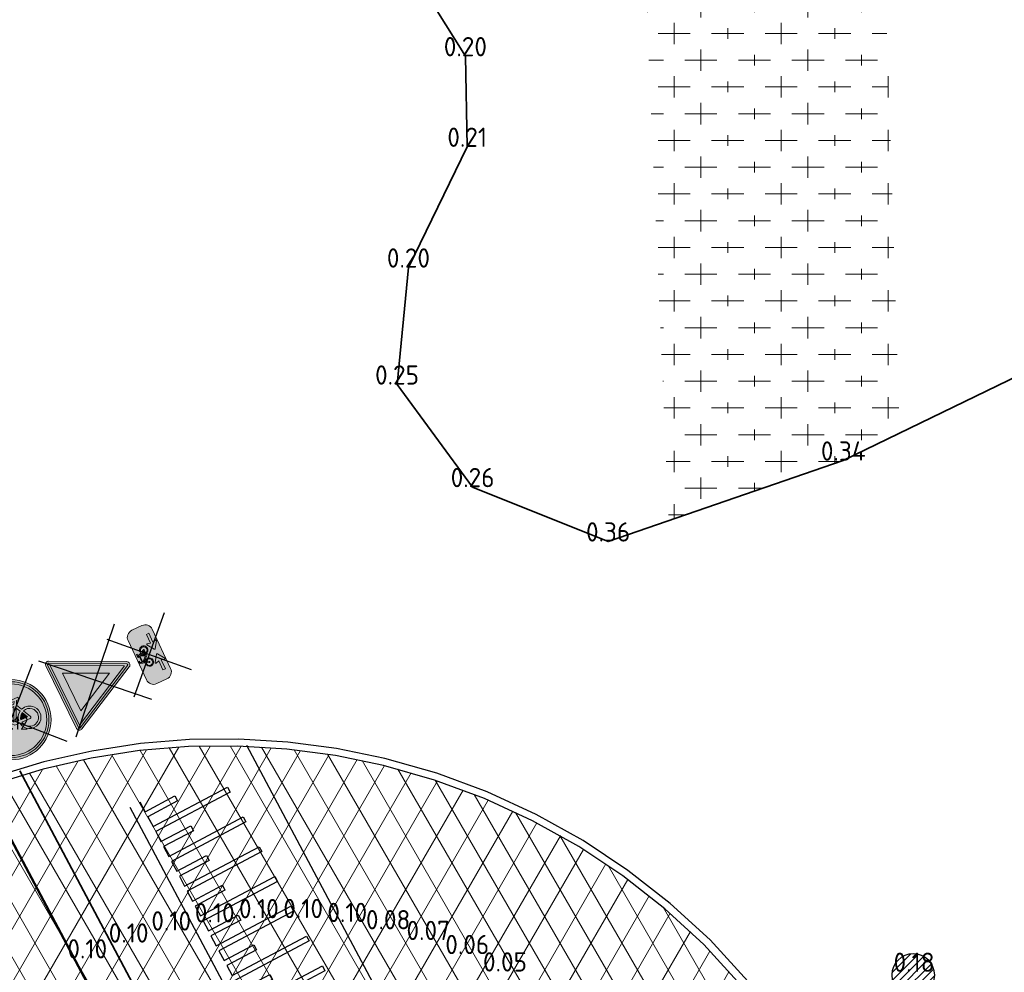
# Model space of a CAD drawing. Header units: metres. Extents: x 108651 to 109770, y 520801 to 521818.
# Tile 32 of 66: x 109120 to 109138, y 521190 to 521208. Entities that reach past the tile are written whole.
import ezdxf
from ezdxf.enums import TextEntityAlignment as Align

# ---------------------------------------------------------------- set-up
doc = ezdxf.new("R2010")
doc.units = ezdxf.units.M
doc.layers.add('B-WE-IE-MEUBILAIR_WEGMEUBILAIR_VERKEERSBORD-S-HGT', color=253, linetype='Continuous')
doc.layers.add('N-WE-OG-HULPLIJN-G', color=50, linetype='Continuous', lineweight=35, plot=False)
for name, color, linetype, lineweight in [('N-WE-VW-MARKERING_DWARS_DRIEHOEK-G', 7, 'VW-HAAIETAND50_L', 35), ('N-WE-VW-MARKERING_DWARS_OVERSTEEK_BLOKSTREEP50-G', 7, 'VW-BLOK50', 50), ('V-WE-GR-BEPLANTING-G', 90, 'Continuous', 35), ('V-WE-GR-BOOM_BOSPLANTSOEN-A-200', 80, 'Continuous', 18), ('V-WE-GR-DOORWORTELBARE RUIMTE-S', 80, 'Continuous', 25), ('V-WE-VH-DREMPEL-S', 30, 'Continuous', 25), ('V-WE-VH-KANTOPSLUITING_TROTTOIRBAND_130 150_250-G', 210, 'VH-TROTTOIRBAND_130-150x250_A-V', 25), ('V-WE-VH-VERHARDING_ASFALT-A-200', 212, 'Continuous', 18), ('V-WE-VH-VERHARDING_ASFALT-G', 210, 'Continuous', 25), ('V-WE-VW-VERKEERSTEKEN_BORD_B-S-200', 7, 'Continuous', 25), ('V-WE-VW-VERKEERSTEKEN_BORD_G-S-200', 7, 'Continuous', 25), ('V-WE-VW-VERKEERSTEKEN_BORD_ONDERBORD-S-200', 7, 'Continuous', 25), ('X-XX-AL-T18', 253, 'Continuous', 18)]:
    doc.layers.add(name, color=color, linetype=linetype, lineweight=lineweight)
doc.styles.add('ISOCP', font='isocp.shx', dxfattribs={"width": 0.8})
doc.styles.add('NLCS-ISO-M200-T18', font='NLCS-ISO.ttf', dxfattribs={"height": 0.36})
doc.linetypes.add('VH-TROTTOIRBAND_130-150x250_A-V', pattern='A,2.5,[24,NLCS.SHX,S=1,R=0,X=0,Y=0],2.5,-2,2,-2,2,-2', length=15)
doc.linetypes.add('VW-BLOK50', pattern='A,0,-0.5,[148,NLCS.SHX,S=1,R=0,X=-0.5,Y=0],-0.5', length=1)
doc.linetypes.add('VW-HAAIETAND50_L', pattern='A,0,-0.5,[150,NLCS.SHX,S=1,R=0,X=-0.625,Y=-0.25],-0.5', length=1)

# ---------------------------------------------------------------- blocks, each defined once
blk = doc.blocks.new('V-SVW-VERKEERSTEKEN_BORD_B06-SO')
at = {"true_color": 0xffffff}
h = blk.add_hatch(color=7, dxfattribs=at)
h.dxf.hatch_style = 1
h.paths.add_polyline_path([(-3.533, 3.13), (-0.268, -3.399, 0.284079), (0, -3.565), (0, -3.365, -0.284079), (-0.089, -3.309), (-3.354, 3.22, -0.557537), (-3.265, 3.365), (0, 3.365), (0, 3.565), (-3.265, 3.565, 0.557537)])
h = blk.add_hatch(color=7, dxfattribs=at)
h.dxf.hatch_style = 1
h.paths.add_polyline_path([(-0.089, -3.309, 0.284079), (0, -3.365), (0, -3.041), (-3.103, 3.165), (0, 3.165), (0, 3.365), (-3.265, 3.365, 0.557537), (-3.354, 3.22)])
h = blk.add_hatch(color=7, dxfattribs=at)
h.dxf.hatch_style = 1
h.paths.add_polyline_path([(0, -3.041), (0, -1.476), (-1.97, 2.465), (0, 2.465), (0, 3.165), (-3.103, 3.165)], flags=17)
h = blk.add_hatch(color=7, dxfattribs=at)
h.dxf.hatch_style = 1
h.paths.add_polyline_path([(0, 3.365), (3.265, 3.365, -0.557537), (3.354, 3.22), (0.089, -3.309, -0.284079), (0, -3.365), (0, -3.565, 0.284079), (0.268, -3.399), (3.533, 3.13, 0.557537), (3.265, 3.565), (0, 3.565)])
h = blk.add_hatch(color=7, dxfattribs=at)
h.dxf.hatch_style = 1
h.paths.add_polyline_path([(0, -3.041), (0, -3.365, 0.284079), (0.089, -3.309), (3.354, 3.22, 0.557537), (3.265, 3.365), (0, 3.365), (0, 3.165), (3.103, 3.165)])
h = blk.add_hatch(color=7, dxfattribs=at)
h.dxf.hatch_style = 1
h.paths.add_polyline_path([(0, -3.041), (3.103, 3.165), (0, 3.165), (0, 2.465), (1.97, 2.465), (0, -1.476)], flags=17)
h = blk.add_hatch(color=7, dxfattribs=at)
h.dxf.hatch_style = 1
h.paths.add_polyline_path([(0, -1.476), (1.97, 2.465), (-1.97, 2.465)])
at = {"color": 250, "true_color": 0x191919}
for points in [[(-3.95, -3.95), (3.95, 3.95)], [(-3.95, 3.95), (3.95, -3.95)]]:
    blk.add_lwpolyline(points, dxfattribs=at)
at = {"color": 250, "lineweight": 0, "true_color": 0x191919}
for points in [[(-3.533, 3.13), (-0.268, -3.399, 0.618034), (0.268, -3.399), (3.533, 3.13, 0.557537), (3.265, 3.565), (-3.265, 3.565, 0.557537)], [(-3.354, 3.22), (-0.089, -3.309, 0.618034), (0.089, -3.309), (3.354, 3.22, 0.557537), (3.265, 3.365), (-3.265, 3.365, 0.557537)]]:
    blk.add_lwpolyline(points, format="xyb", close=True, dxfattribs=at)
for points in [[(-3.103, 3.165), (0, -3.041), (3.103, 3.165)], [(-1.97, 2.465), (0, -1.476), (1.97, 2.465)]]:
    blk.add_lwpolyline(points, close=True, dxfattribs=at)
blk = doc.blocks.new('V-SVW-VERKEERSTEKEN_BORD_G11-SO')
at = {"true_color": 0xffffff}
h = blk.add_hatch(color=7, dxfattribs=at)
h.dxf.hatch_style = 1
h.paths.add_polyline_path([(3.357, 1.155), (3.546, 1.22, 0.577878), (-2.833, 2.457), (-2.682, 2.326, -0.577878)])
h = blk.add_hatch(color=7, dxfattribs=at)
h.dxf.hatch_style = 1
h.paths.add_polyline_path([(3.35, 0, 1), (-3.35, 0, 1)])
h.paths.add_polyline_path([(0.117, -0.615), (-1.139, 0.775), (-1.249, 0.451, -0.427471), (-0.775, -1.011, -0.4733), (-2.381, -1.323, -0.794265), (-1.454, 0.53), (-1.075, 1.612, -0.334348), (-0.72, 1.88), (-0.404, 1.88), (-0.404, 1.659), (-0.68, 1.659, 0.345861), (-0.854, 1.554), (-0.981, 1.217), (0.852, 1.217), (0.954, 1.438), (0.638, 1.438, -1), (0.638, 1.659), (1.452, 1.659), (1.452, 1.438), (1.191, 1.438), (1.018, 1.051), (1.31, 0.482, -0.318009), (2.498, 0.168, -0.476174), (2.186, -1.437, -0.529348), (0.623, -0.615)], flags=16)
h.paths.add_polyline_path([(0.149, -0.323), (-1.044, 1.004), (0.749, 1.004)], flags=0)
h.paths.add_polyline_path([(0.354, -0.394), (0.899, 0.798), (1.112, 0.388, 0.234167), (0.623, -0.394)], flags=0)
h.paths.add_polyline_path([(-1.175, -1.151, -0.632638), (-2.544, -0.505, -0.479903), (-1.533, 0.309), (-1.81, -0.473, 1.053204), (-1.597, -0.536), (-1.328, 0.238, -0.542254)], flags=0)
h.paths.add_polyline_path([(0.852, -0.615), (1.697, -0.615, 0.566151), (1.792, -0.457), (1.412, 0.285, -0.564261), (2.508, -0.633, -0.396488), (1.603, -1.338, -0.350134)], flags=0)
h.paths.add_polyline_path([(0.852, -0.394, -0.216058), (1.215, 0.182), (1.515, -0.394)], flags=0)
h = blk.add_hatch(color=7, dxfattribs=at)
h.dxf.hatch_style = 1
h.paths.add_polyline_path([(-2.682, 2.326), (-2.531, 2.195, -0.577878), (3.168, 1.09), (3.357, 1.155, 0.577878)])
h = blk.add_hatch(color=7, dxfattribs=at)
h.dxf.hatch_style = 1
h.paths.add_polyline_path([(-2.682, 2.326), (-2.833, 2.457, 0.180494), (-3.75, 0, 0.414214), (0, -3.75), (0, -3.55, -0.414214), (-3.55, 0, -0.180494)])
h = blk.add_hatch(color=7, dxfattribs=at)
h.dxf.hatch_style = 1
h.paths.add_polyline_path([(-3.35, 0, -0.180494), (-2.531, 2.195), (-2.682, 2.326, 0.180494), (-3.55, 0, 0.414214), (0, -3.55), (0, -3.35, -0.414214)])
h = blk.add_hatch(color=7, dxfattribs=at)
h.dxf.hatch_style = 1
h.paths.add_polyline_path([(1.018, 1.051), (1.191, 1.438), (1.452, 1.438), (1.452, 1.659), (0.638, 1.659, 1), (0.638, 1.438), (0.954, 1.438), (0.852, 1.217), (-0.981, 1.217), (-0.854, 1.554, -0.345861), (-0.68, 1.659), (-0.404, 1.659), (-0.404, 1.88), (-0.72, 1.88, 0.334348), (-1.075, 1.612), (-1.454, 0.53, 0.794265), (-2.381, -1.323, 0.4733), (-0.775, -1.011, 0.427471), (-1.249, 0.451), (-1.139, 0.775), (0.117, -0.615), (0.623, -0.615, 0.529348), (2.186, -1.437, 0.476174), (2.498, 0.168, 0.318009), (1.31, 0.482)])
h.paths.add_polyline_path([(-1.044, 1.004), (0.749, 1.004), (0.149, -0.323)], flags=16)
h.paths.add_polyline_path([(-1.328, 0.238, -0.542254), (-1.175, -1.151, -0.632638), (-2.544, -0.505, -0.479903), (-1.533, 0.309), (-1.81, -0.473, 1.053204), (-1.597, -0.536)], flags=16)
h.paths.add_polyline_path([(0.899, 0.798), (1.112, 0.388, 0.234167), (0.623, -0.394), (0.354, -0.394)], flags=16)
h.paths.add_polyline_path([(1.215, 0.182), (1.515, -0.394), (0.852, -0.394, -0.216058)], flags=16)
h.paths.add_polyline_path([(0.852, -0.615), (1.697, -0.615, 0.566151), (1.792, -0.457), (1.412, 0.285, -0.564261), (2.508, -0.633, -0.396488), (1.603, -1.338, -0.350134)], flags=16)
h = blk.add_hatch(color=7, dxfattribs=at)
h.dxf.hatch_style = 1
h.paths.add_polyline_path([(0.749, 1.004), (-1.044, 1.004), (0.149, -0.323)])
h = blk.add_hatch(color=7, dxfattribs=at)
h.dxf.hatch_style = 1
h.paths.add_polyline_path([(3.75, 0, 0.083022), (3.546, 1.22), (3.357, 1.155, -0.083022), (3.55, 0, -0.414214), (0, -3.55), (0, -3.75, 0.414214)])
h = blk.add_hatch(color=7, dxfattribs=at)
h.dxf.hatch_style = 1
h.paths.add_polyline_path([(3.357, 1.155), (3.168, 1.09, -0.083022), (3.35, 0, -0.414214), (0, -3.35), (0, -3.55, 0.414214), (3.55, 0, 0.083022)])
h = blk.add_hatch(color=7, dxfattribs=at)
h.dxf.hatch_style = 1
h.paths.add_polyline_path([(-1.328, 0.238), (-1.597, -0.536, -1.053204), (-1.81, -0.473), (-1.533, 0.309, 0.479903), (-2.544, -0.505, 0.632638), (-1.175, -1.151, 0.542254)])
h = blk.add_hatch(color=7, dxfattribs=at)
h.dxf.hatch_style = 1
h.paths.add_polyline_path([(1.112, 0.388), (0.899, 0.798), (0.354, -0.394), (0.623, -0.394, -0.234167)])
h = blk.add_hatch(color=7, dxfattribs=at)
h.dxf.hatch_style = 1
h.paths.add_polyline_path([(2.508, -0.633, 0.564261), (1.412, 0.285), (1.792, -0.457, -0.566151), (1.697, -0.615), (0.852, -0.615, 0.350134), (1.603, -1.338, 0.396488)])
h = blk.add_hatch(color=7, dxfattribs=at)
h.dxf.hatch_style = 1
h.paths.add_polyline_path([(1.215, 0.182, 0.216058), (0.852, -0.394), (1.515, -0.394)])
at = {"color": 250, "true_color": 0x191919}
for points in [[(-3.95, -3.95), (3.95, 3.95)], [(-3.95, 3.95), (3.95, -3.95)]]:
    blk.add_lwpolyline(points, dxfattribs=at)
at = {"color": 250, "lineweight": 0, "true_color": 0x191919}
for points in [[(1.018, 1.051), (1.191, 1.438), (1.452, 1.438), (1.452, 1.659), (0.638, 1.659, 1), (0.638, 1.438), (0.954, 1.438), (0.852, 1.217), (-0.981, 1.217), (-0.854, 1.554, -0.345861), (-0.68, 1.659), (-0.404, 1.659), (-0.404, 1.88), (-0.72, 1.88, 0.334348), (-1.075, 1.612), (-1.454, 0.53, 0.794265), (-2.381, -1.323, 0.4733), (-0.775, -1.011, 0.427471), (-1.249, 0.451), (-1.139, 0.775), (0.117, -0.615), (0.623, -0.615, 0.529348), (2.186, -1.437, 0.476174), (2.498, 0.168, 0.318009), (1.31, 0.482)], [(-1.328, 0.238, -0.542254), (-1.175, -1.151, -0.632638), (-2.544, -0.505, -0.479903), (-1.533, 0.309), (-1.81, -0.473, 1.053204), (-1.597, -0.536)], [(0.899, 0.798), (0.354, -0.394), (0.623, -0.394, -0.234167), (1.112, 0.388)], [(1.412, 0.285, -0.564261), (2.508, -0.633, -0.396488), (1.603, -1.338, -0.350134), (0.852, -0.615), (1.697, -0.615, 0.566151), (1.792, -0.457)], [(1.515, -0.394), (1.215, 0.182, 0.216058), (0.852, -0.394)]]:
    blk.add_lwpolyline(points, format="xyb", close=True, dxfattribs=at)
blk.add_lwpolyline([(0.749, 1.004), (-1.044, 1.004), (0.149, -0.323)], close=True, dxfattribs=at)
for radius in [3.75, 3.55, 3.35]:
    blk.add_circle((0, 0), radius, dxfattribs=at)
blk = doc.blocks.new('V-SVW-VERKEERSTEKEN_BORD_ONDERBORD_OB503OB02-SO')
at = {"true_color": 0xffffff}
h = blk.add_hatch(color=7, dxfattribs=at)
h.dxf.hatch_style = 1
edge = h.paths.add_edge_path()
edge.add_line((2.75, -0.524), (2.75, 0.524))
edge.add_arc((2.024, 0.524), 0.726, 0, 90)
edge.add_line((2.024, 1.25), (-2.024, 1.25))
edge.add_arc((-2.024, 0.524), 0.726, 90, 180)
edge.add_line((-2.75, 0.524), (-2.75, -0.524))
edge.add_arc((-2.024, -0.524), 0.726, 180, 270)
edge.add_line((-2.024, -1.25), (2.024, -1.25))
edge.add_arc((2.024, -0.524), 0.726, 270, 360)
h = blk.add_hatch(color=7, dxfattribs=at)
h.dxf.hatch_style = 1
h.paths.add_polyline_path([(0.365, 0.865), (0.429, 1.007), (0.525, 1.007), (0.525, 1.089), (0.226, 1.089, 1), (0.226, 1.007), (0.342, 1.007), (0.304, 0.926), (-0.369, 0.926), (-0.322, 1.05, -0.345861), (-0.259, 1.089), (-0.157, 1.089), (-0.157, 1.17), (-0.273, 1.17, 0.334348), (-0.404, 1.071), (-0.543, 0.674, 0.794265), (-0.883, -0.007, 0.4733), (-0.293, 0.108, 0.427471), (-0.467, 0.645), (-0.427, 0.764), (0.034, 0.253), (0.22, 0.253, 0.529348), (0.794, -0.048, 0.476174), (0.909, 0.541, 0.318009), (0.472, 0.657)])
h.paths.add_polyline_path([(-0.392, 0.848), (0.266, 0.848), (0.046, 0.361)], flags=16)
h.paths.add_polyline_path([(-0.496, 0.567, -0.542254), (-0.44, 0.057, -0.632638), (-0.943, 0.294, -0.479903), (-0.572, 0.593), (-0.673, 0.306, 1.053204), (-0.595, 0.282)], flags=16)
h.paths.add_polyline_path([(0.322, 0.773), (0.4, 0.622, 0.234167), (0.22, 0.335), (0.121, 0.335)], flags=16)
h.paths.add_polyline_path([(0.438, 0.546), (0.548, 0.335), (0.304, 0.335, -0.216058)], flags=16)
h.paths.add_polyline_path([(0.304, 0.253), (0.614, 0.253, 0.566151), (0.649, 0.311), (0.51, 0.584, -0.564261), (0.912, 0.247, -0.396488), (0.58, -0.012, -0.350134)], flags=16)
h = blk.add_hatch(color=7, dxfattribs=at)
h.dxf.hatch_style = 1
edge = h.paths.add_edge_path()
edge.add_arc((-0.285, -0.673), 0.0508, -55.44885, 55.3151, ccw=False)
edge.add_line((-0.257, -0.715), (-0.909, -1.165))
edge.add_arc((-0.938, -1.125), 0.0497, 163.01956, 304.61802, ccw=False)
edge.add_line((-0.985, -1.11), (-0.912, -0.798))
edge.add_line((-0.912, -0.798), (-1.831, -0.798))
edge.add_line((-1.831, -0.798), (-1.831, -0.547))
edge.add_line((-1.831, -0.547), (-0.912, -0.547))
edge.add_line((-0.912, -0.547), (-0.985, -0.234))
edge.add_arc((-0.936, -0.223), 0.0509, 59.15237, 193.20552, ccw=False)
edge.add_line((-0.909, -0.179), (-0.256, -0.631))
h = blk.add_hatch(color=7, dxfattribs=at)
h.dxf.hatch_style = 1
edge = h.paths.add_edge_path()
edge.add_arc((0.285, -0.673), 0.0508, 484.6849, 595.44885)
edge.add_line((0.257, -0.715), (0.909, -1.165))
edge.add_arc((0.938, -1.125), 0.0497, 235.38198, 376.98044)
edge.add_line((0.985, -1.11), (0.912, -0.798))
edge.add_line((0.912, -0.798), (1.831, -0.798))
edge.add_line((1.831, -0.798), (1.831, -0.547))
edge.add_line((1.831, -0.547), (0.912, -0.547))
edge.add_line((0.912, -0.547), (0.985, -0.234))
edge.add_arc((0.936, -0.223), 0.0509, 346.79448, 480.84763)
edge.add_line((0.909, -0.179), (0.256, -0.631))
at = {"color": 250, "true_color": 0x191919}
for points in [[(-2.962, -2.962), (2.962, 2.962)], [(-2.962, 2.962), (2.962, -2.962)]]:
    blk.add_lwpolyline(points, dxfattribs=at)
at = {"color": 250, "lineweight": 0, "true_color": 0x191919}
for points in [[(2.75, -0.524), (2.75, 0.524, 0.414214), (2.024, 1.25), (-2.024, 1.25, 0.414214), (-2.75, 0.524), (-2.75, -0.524, 0.414214), (-2.024, -1.25), (2.024, -1.25, 0.414214)], [(0.365, 0.865), (0.429, 1.007), (0.525, 1.007), (0.525, 1.089), (0.226, 1.089, 1), (0.226, 1.007), (0.342, 1.007), (0.304, 0.926), (-0.369, 0.926), (-0.322, 1.05, -0.345861), (-0.259, 1.089), (-0.157, 1.089), (-0.157, 1.17), (-0.273, 1.17, 0.334348), (-0.404, 1.071), (-0.543, 0.674, 0.794265), (-0.883, -0.007, 0.4733), (-0.293, 0.108, 0.427471), (-0.467, 0.645), (-0.427, 0.764), (0.034, 0.253), (0.22, 0.253, 0.529348), (0.794, -0.048, 0.476174), (0.909, 0.541, 0.318009), (0.472, 0.657)], [(-0.496, 0.567, -0.542254), (-0.44, 0.057, -0.632638), (-0.943, 0.294, -0.479903), (-0.572, 0.593), (-0.673, 0.306, 1.053204), (-0.595, 0.282)], [(0.322, 0.773), (0.121, 0.335), (0.22, 0.335, -0.234167), (0.4, 0.622)], [(0.51, 0.584, -0.564261), (0.912, 0.247, -0.396488), (0.58, -0.012, -0.350134), (0.304, 0.253), (0.614, 0.253, 0.566151), (0.649, 0.311)], [(0.548, 0.335), (0.438, 0.546, 0.216058), (0.304, 0.335)], [(-1.831, -0.547), (-0.912, -0.547), (-0.985, -0.234, -0.662219), (-0.909, -0.179), (-0.256, -0.631, -0.524067), (-0.256, -0.715), (-0.909, -1.165, -0.710653), (-0.985, -1.11), (-0.912, -0.798), (-1.831, -0.798)], [(1.831, -0.547), (0.912, -0.547), (0.985, -0.234, 0.662219), (0.909, -0.179), (0.256, -0.631, 0.524067), (0.256, -0.715), (0.909, -1.165, 0.710653), (0.985, -1.11), (0.912, -0.798), (1.831, -0.798)]]:
    blk.add_lwpolyline(points, format="xyb", close=True, dxfattribs=at)
blk.add_lwpolyline([(0.266, 0.848), (-0.392, 0.848), (0.046, 0.361)], close=True, dxfattribs=at)
blk = doc.blocks.new('*U64')
for p, q in [((0.525, 0), (0.525, 1.575)), ((0.525, 1.575), (0.63, 1.575)), ((0.63, 1.575), (0.63, 0)), ((1.155, 0), (1.155, 1.575)), ((1.155, 1.575), (1.26, 1.575)), ((1.26, 1.575), (1.26, 0)), ((1.785, 0), (1.785, 1.575)), ((1.785, 1.575), (1.89, 1.575)), ((1.89, 1.575), (1.89, 0)), ((2.415, 0), (2.415, 1.575)), ((2.415, 1.575), (2.52, 1.575)), ((2.52, 1.575), (2.52, 0)), ((3.045, 0), (3.045, 1.575)), ((3.045, 1.575), (3.15, 1.575)), ((3.15, 1.575), (3.15, 0)), ((3.675, 0), (3.675, 1.575)), ((3.675, 1.575), (3.78, 1.575)), ((3.78, 1.575), (3.78, 0)), ((4.305, 0), (4.305, 1.575)), ((4.305, 1.575), (4.41, 1.575)), ((4.41, 1.575), (4.41, 0)), ((4.935, 0), (4.935, 1.575)), ((4.935, 1.575), (5.04, 1.575)), ((5.04, 1.575), (5.04, 0)), ((5.565, 0), (5.565, 1.575)), ((5.565, 1.575), (5.67, 1.575)), ((5.67, 1.575), (5.67, 0)), ((6.195, 0), (6.195, 1.575)), ((6.195, 1.575), (6.3, 1.575)), ((6.3, 1.575), (6.3, 0)), ((6.825, 0), (6.825, 1.575)), ((6.825, 1.575), (6.93, 1.575)), ((6.93, 1.575), (6.93, 0)), ((0.21, 0), (0.21, 0.63)), ((0.21, 0.63), (0.315, 0.63)), ((0.315, 0.63), (0.315, 0)), ((0.84, 0), (0.84, 0.63)), ((0.84, 0.63), (0.945, 0.63)), ((0.945, 0.63), (0.945, 0)), ((1.47, 0), (1.47, 0.63)), ((1.47, 0.63), (1.575, 0.63)), ((1.575, 0.63), (1.575, 0)), ((2.1, 0), (2.1, 0.63)), ((2.1, 0.63), (2.205, 0.63)), ((2.205, 0.63), (2.205, 0)), ((2.73, 0), (2.73, 0.63)), ((2.73, 0.63), (2.835, 0.63)), ((2.835, 0.63), (2.835, 0)), ((3.36, 0), (3.36, 0.63)), ((3.36, 0.63), (3.465, 0.63)), ((3.465, 0.63), (3.465, 0)), ((3.99, 0), (3.99, 0.63)), ((3.99, 0.63), (4.095, 0.63)), ((4.095, 0.63), (4.095, 0)), ((4.62, 0), (4.62, 0.63)), ((4.62, 0.63), (4.725, 0.63)), ((4.725, 0.63), (4.725, 0)), ((5.25, 0), (5.25, 0.63)), ((5.25, 0.63), (5.355, 0.63)), ((5.355, 0.63), (5.355, 0)), ((5.88, 0), (5.88, 0.63)), ((5.88, 0.63), (5.985, 0.63)), ((5.985, 0.63), (5.985, 0)), ((6.51, 0), (6.51, 0.63)), ((6.51, 0.63), (6.615, 0.63)), ((6.615, 0.63), (6.615, 0)), ((0, 0), (0.21, 0)), ((0.315, 0), (0.525, 0)), ((0.63, 0), (0.84, 0)), ((0.945, 0), (1.155, 0)), ((1.26, 0), (1.47, 0)), ((1.575, 0), (1.785, 0)), ((1.89, 0), (2.1, 0)), ((2.205, 0), (2.415, 0)), ((2.52, 0), (2.73, 0)), ((2.835, 0), (3.045, 0)), ((3.15, 0), (3.36, 0)), ((3.465, 0), (3.675, 0)), ((3.78, 0), (3.99, 0)), ((4.095, 0), (4.305, 0)), ((4.41, 0), (4.62, 0)), ((4.725, 0), (4.935, 0)), ((5.04, 0), (5.25, 0)), ((5.355, 0), (5.565, 0)), ((5.67, 0), (5.88, 0)), ((5.985, 0), (6.195, 0)), ((6.3, 0), (6.51, 0)), ((6.615, 0), (6.825, 0)), ((6.93, 0), (7.14, 0))]:
    blk.add_line(p, q)
for points in [[(0, 2.257), (7.14, 2.257)], [(0, -0.21), (7.14, -0.21)]]:
    blk.add_lwpolyline(points)
blk = doc.blocks.new('SGR-DOORWORTELBARE RUIMTE')
for p, q in [((-1.988, 0.214), (-0.214, 1.988)), ((-1.948, -0.452), (0.452, 1.948)), ((-1.752, -0.964), (0.964, 1.752)), ((-1.454, -1.373), (1.373, 1.454)), ((-1.066, -1.692), (1.692, 1.066)), ((-0.581, -1.914), (1.914, 0.581)), ((0.04, -2), (2, -0.04)), ((1.036, -1.711), (1.711, -1.036))]:
    blk.add_line(p, q)
at = {"extrusion": (0, 0, -1)}
blk.add_arc((0, 0), 2, 0, 359.99999, dxfattribs=at)

msp = doc.modelspace()

# ---------------------------------------------------------------- hatches: boundary and pattern name
at = {"layer": 'V-WE-GR-BOOM_BOSPLANTSOEN-A-200'}
h = msp.add_hatch(dxfattribs=at)
h.set_pattern_fill('AGR-BOSPLANTSOEN-SO', color=256, scale=0.5, pattern_type=2)
h.set_pattern_definition([(0, (0, 0), (0.5, 0.5), [0.6, -0.4]), (90, (0.3, -0.2), (-2, 1e-16), [0.4, -0.6]), (90, (0.8, 0.3), (-2, 1e-16), [0.4, -0.6]), (90, (1.3, -0.1), (-2, 1e-16), [0.2, -0.8]), (90, (1.8, 0.4), (-2, 1e-16), [0.2, -0.8])])
h.paths.add_polyline_path([(109133.045, 521219.24), (109135.842, 521221.663), (109135.776, 521223.754), (109134.538, 521223.044), (109131.156, 521222.868), (109131.364, 521218.1)])
h.paths.add_polyline_path([(109132.931, 521209.199), (109131.764, 521208.947), (109132.203, 521198.895), (109135.461, 521200.016), (109136.515, 521200.528), (109136.227, 521209.566), (109134.999, 521209.483)])
at = {"layer": 'V-WE-VH-VERHARDING_ASFALT-A-200'}
h = msp.add_hatch(dxfattribs=at)
h.set_pattern_fill('AVH-ASFALT-SO', color=256, scale=0.5, pattern_type=2)
h.set_pattern_definition([(60, (0, 0), (-0.4330127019, 0.25), []), (120, (0, 0), (-0.4330127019, -0.25), [])])
edge = h.paths.add_edge_path()
edge.add_line((109107.271, 521194.374), (109116.15, 521177.268))
edge.add_line((109116.15, 521177.268), (109115.921, 521178.065))
edge.add_line((109115.921, 521178.065), (109115.89, 521178.692))
edge.add_line((109115.89, 521178.692), (109115.89, 521179.107))
edge.add_line((109115.89, 521179.107), (109116.417, 521180.734))
edge.add_line((109116.417, 521180.734), (109116.756, 521181.512))
edge.add_line((109116.756, 521181.512), (109117.16, 521182.258))
edge.add_line((109117.16, 521182.258), (109117.625, 521182.968))
edge.add_line((109117.625, 521182.968), (109118.643, 521184.173))
edge.add_line((109118.643, 521184.173), (109119.838, 521185.204))
edge.add_line((109119.838, 521185.204), (109120.493, 521185.646))
edge.add_line((109120.493, 521185.646), (109120.446, 521185.743))
edge.add_line((109120.446, 521185.743), (109121.566, 521186.374))
edge.add_line((109121.566, 521186.374), (109122.138, 521186.615))
edge.add_line((109122.138, 521186.615), (109123.436, 521186.988))
edge.add_line((109123.436, 521186.988), (109123.503, 521186.874))
edge.add_line((109123.503, 521186.874), (109124.767, 521187.064))
edge.add_line((109124.767, 521187.064), (109125.836, 521187.064))
edge.add_line((109125.836, 521187.064), (109126.68, 521186.962))
edge.add_line((109126.68, 521186.962), (109127.299, 521186.824))
edge.add_line((109127.299, 521186.824), (109133.61, 521190.146))
edge.add_line((109133.61, 521190.146), (109132.856, 521190.972))
edge.add_arc((109123.83, 521181.858), 12.827, 45.2771, 109.06)
edge.add_line((109119.641, 521193.982), (109116.733, 521192.794))
edge.add_line((109116.733, 521192.794), (109116.685, 521192.894))
edge.add_line((109116.685, 521192.894), (109116.086, 521192.611))
edge.add_arc((109112.764, 521198.881), 7.096, 231.817, 297.9195, ccw=False)
edge.add_line((109108.377, 521193.303), (109107.271, 521194.374))

# ---------------------------------------------------------------- linework, layer by layer
at = {"layer": 'N-WE-OG-HULPLIJN-G', "flags": 128}
msp.add_lwpolyline([(109120.076, 521194.216), (109123.8, 521187.199)], dxfattribs=at)
at = {"layer": 'N-WE-VW-MARKERING_DWARS_DRIEHOEK-G', "ltscale": 5, "flags": 128}
msp.add_lwpolyline([(109123.8, 521187.199), (109120.076, 521194.216)], dxfattribs=at)
at = {"layer": 'N-WE-VW-MARKERING_DWARS_OVERSTEEK_BLOKSTREEP50-G', "ltscale": 5, "flags": 128}
msp.add_lwpolyline([(109119.413, 521193.865), (109123.137, 521186.848)], dxfattribs=at)
at = {"layer": 'V-WE-GR-BEPLANTING-G'}
msp.add_lwpolyline([(109126.734, 521210.24), (109128.4, 521207.574), (109128.434, 521205.881), (109127.336, 521203.624), (109127.123, 521201.437), (109128.535, 521199.52), (109131.067, 521198.504), (109135.461, 521200.016), (109148.844, 521206.514), (109162.969, 521213.636)], dxfattribs=at)
at = {"layer": 'V-WE-VH-KANTOPSLUITING_TROTTOIRBAND_130 150_250-G'}
msp.add_lwpolyline([(109133.738, 521190.216), (109132.971, 521191.058), (109132.229, 521191.738), (109131.437, 521192.358), (109130.599, 521192.915), (109129.721, 521193.405), (109128.807, 521193.826), (109127.864, 521194.175), (109126.896, 521194.45), (109125.995, 521194.635), (109125.083, 521194.755), (109124.165, 521194.811), (109123.245, 521194.802), (109122.328, 521194.727), (109121.419, 521194.587), (109120.521, 521194.384), (109119.641, 521194.117)], dxfattribs=at)
at = {"layer": 'V-WE-VH-VERHARDING_ASFALT-G'}
msp.add_lwpolyline([(109133.61, 521190.146), (109132.856, 521190.972), (109132.125, 521191.642), (109131.345, 521192.253), (109130.52, 521192.802), (109129.655, 521193.286), (109128.755, 521193.702), (109127.826, 521194.047), (109126.873, 521194.319), (109125.974, 521194.505), (109125.064, 521194.626), (109124.147, 521194.682), (109123.229, 521194.672), (109122.314, 521194.597), (109121.407, 521194.456), (109120.512, 521194.251), (109119.634, 521193.982)], dxfattribs=at)

# ---------------------------------------------------------------- block references
at = {"layer": 'V-WE-GR-DOORWORTELBARE RUIMTE-S', "xscale": 0.2, "yscale": 0.2, "zscale": 0.2}
msp.add_blockref('SGR-DOORWORTELBARE RUIMTE', (109136.769, 521190.399, 0.29), dxfattribs=at)
at = {"layer": 'V-WE-VH-DREMPEL-S', "rotation": 297.9553898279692}
msp.add_blockref('*U64', (109122.318, 521193.639), dxfattribs=at)
at = {"layer": 'V-WE-VW-VERKEERSTEKEN_BORD_B-S-200', "xscale": 0.2, "yscale": 0.2, "zscale": 0.2, "rotation": 116.2125398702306}
msp.add_blockref('V-SVW-VERKEERSTEKEN_BORD_B06-SO', (109121.486, 521195.911), dxfattribs=at)
at = {"layer": 'V-WE-VW-VERKEERSTEKEN_BORD_G-S-200', "xscale": 0.2, "yscale": 0.2, "zscale": 0.2, "rotation": 23.9565143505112}
msp.add_blockref('V-SVW-VERKEERSTEKEN_BORD_G11-SO', (109119.909, 521195.174), dxfattribs=at)
at = {"layer": 'V-WE-VW-VERKEERSTEKEN_BORD_ONDERBORD-S-200', "xscale": 0.2, "yscale": 0.2, "zscale": 0.2, "rotation": 115.1018883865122}
msp.add_blockref('V-SVW-VERKEERSTEKEN_BORD_ONDERBORD_OB503OB02-SO', (109122.495, 521196.391), dxfattribs=at)

# ---------------------------------------------------------------- texts
at = {"layer": 'B-WE-IE-MEUBILAIR_WEGMEUBILAIR_VERKEERSBORD-S-HGT', "style": 'ISOCP'}
msp.add_text('0.12', height=0.25, dxfattribs=at).set_placement((109119.991, 521194.986, 0.124), align=Align.CENTER)
at = {"layer": 'X-XX-AL-T18', "style": 'NLCS-ISO-M200-T18'}
for s, p in [('0.20', (109128.4, 521207.574, 0.195)), ('0.21', (109128.434, 521205.881, 0.212)), ('0.20', (109127.336, 521203.624, 0.203)), ('0.25', (109127.123, 521201.437, 0.254)), ('0.34', (109135.461, 521200.016, 0.335)), ('0.26', (109128.535, 521199.52, 0.259)), ('0.36', (109131.067, 521198.504, 0.356)), ('0.10', (109124.541, 521191.463, 0.098)), ('0.10', (109125.369, 521191.465, 0.097)), ('0.10', (109123.717, 521191.385, 0.1)), ('0.10', (109126.193, 521191.392, 0.096)), ('0.08', (109126.957, 521191.256, 0.084)), ('0.10', (109122.904, 521191.233, 0.101)), ('0.07', (109127.706, 521191.055, 0.071)), ('0.10', (109122.108, 521191.008, 0.102)), ('0.10', (109121.335, 521190.712, 0.103)), ('0.10', (109121.335, 521190.712, 0.103)), ('0.06', (109128.435, 521190.792, 0.059)), ('0.05', (109129.14, 521190.467, 0.046)), ('0.18', (109136.784, 521190.461, 0.183))]:
    msp.add_text(s, height=0.36, dxfattribs=at).set_placement(p, align=Align.CENTER)

doc.saveas('drawing.dxf')
